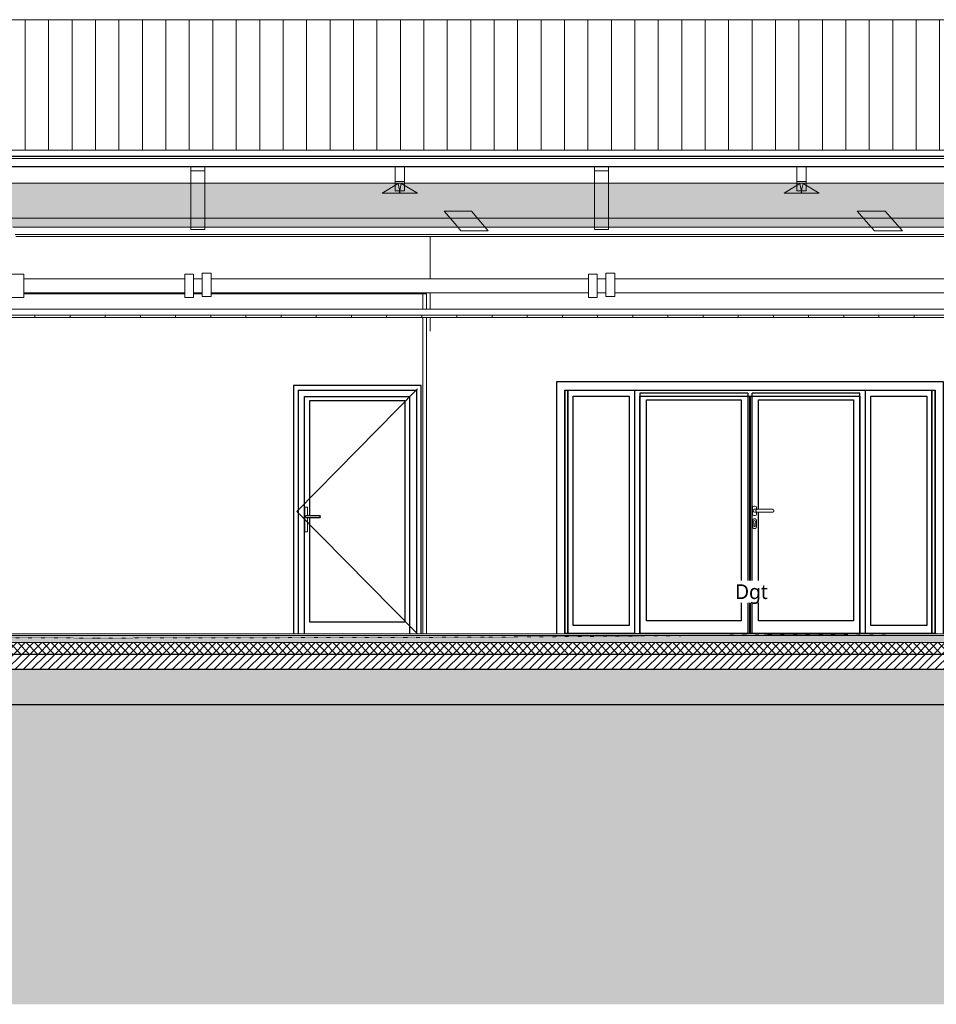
# Model space of a CAD drawing. Header units: millimetres. Extents: x -21851 to 219842, y -3161 to 6433.
# Tile 70 of 81: x 188975 to 196793, y -3161 to 5240. Entities that reach past the tile are written whole.
import ezdxf

# ---------------------------------------------------------------- set-up
doc = ezdxf.new("R2010")
doc.units = ezdxf.units.MM
doc.linetypes.add('A-pointilles', pattern=[0.53, 0, -0.53])
for name, color, linetype, lineweight in [('A-AREA-IDEN', 2, 'Continuous', 9), ('A-CLNG', 13, 'Continuous', 13), ('A-CLNG-FNSH', 13, 'Continuous', 13), ('A-CLNG-PATT', 13, 'Continuous', 13), ('A-DOOR', 31, 'Continuous', 25), ('A-DOOR-FRAM', 31, 'Continuous', 25), ('A-FLOR-FNSH', 192, 'Continuous', 13), ('A-FLOR-MCUT', 51, 'Continuous', 13), ('A-FLOR-PATT', 8, 'Continuous', 13), ('A-ROOF', 132, 'Continuous', 13), ('A-ROOF-FNSH', 132, 'Continuous', 13), ('A-ROOF-PATT', 132, 'Continuous', 13), ('A-WALL', 113, 'Continuous', 13), ('C-TOPO-FNSH', 192, 'A-pointilles', 13), ('C-TOPO-MCUT', 51, 'Continuous', 25), ('C-TOPO-PATT', 8, 'Continuous', 100), ('I-WALL', 2, 'Continuous', 13), ('S-BEAM', 12, 'Continuous', 13)]:
    doc.layers.add(name, color=color, linetype=linetype, lineweight=lineweight)
doc.styles.add('Trebuchet MS_1', font='trebuc.ttf', dxfattribs={"height": 125})
pattern_1 = [(248.1, (203538.05, 4381.24), (-12.01426, -198.42276), [15.715, -110.008]), (248.1, (203537.9, 4296.61), (-12.01426, -198.42276), [15.715, -110.008]), (248.1, (203497.16, 4363.8), (-12.01426, -198.42276), [15.715, -110.008]), (248.1, (203497.02, 4279.17), (-12.01426, -198.42276), [15.715, -110.008]), (274.665, (203532.187, 4366.656), (57.74294, -361.96689), [35.141, -245.986]), (274.665, (203535.045, 4331.631), (57.74294, -361.96689), [35.141, -245.986]), (274.665, (203491.3, 4349.217), (57.74294, -361.96689), [35.141, -245.986]), (274.665, (203494.16, 4314.192), (57.74294, -361.96689), [35.141, -245.986]), (338.1, (203558.346, 4305.326), (-151.52924, 128.66554), [15.715, -110.008]), (338.1, (203497.16, 4363.8), (-151.52924, 128.66554), [15.715, -110.008]), (338.1, (203517.46, 4287.89), (-151.52924, 128.66554), [15.715, -110.008]), (338.1, (203456.276, 4346.36), (-151.52924, 128.66554), [15.715, -110.008]), (311.535, (203535.045, 4331.631), (-221.286923, 292.20947), [35.141, -245.986]), (311.535, (203511.743, 4357.937), (-221.286923, 292.20947), [35.141, -245.986]), (311.535, (203494.16, 4314.192), (-221.286923, 292.20947), [35.141, -245.986]), (311.535, (203470.858, 4340.497), (-221.286923, 292.20947), [35.141, -245.986])]

# ---------------------------------------------------------------- blocks, each defined once
blk = doc.blocks.new('Family - IfcBeam - CVT-251712-COUPE LL_50')
at = {"layer": 'S-BEAM', "color": 10, "lineweight": 18}
for p, q in [((11975.6, 3606.8), (11895.8, 3606.8)), ((11895.8, 3606.8), (11997.1, 3491.7)), ((12134.7, 3606.8), (11975.6, 3606.8)), ((12177.8, 3557.8), (12134.7, 3606.8)), ((12283.7, 3437.5), (12177.8, 3557.8)), ((11997.1, 3491.7), (12044.8, 3437.5)), ((12044.8, 3437.5), (12218.8, 3437.5)), ((12218.8, 3437.5), (12283.7, 3437.5))]:
    blk.add_line(p, q, dxfattribs=at)
blk = doc.blocks.new('Family - IfcBeam - ENTRETOISE-251812-COUPE LL_50')
at = {"layer": 'S-BEAM', "color": 10, "lineweight": 18}
for p, q in [((11381.8, 3987), (11381.8, 3860.8)), ((11461.8, 3860.8), (11461.8, 3987)), ((11384.9, 3860.8), (11381.8, 3860.8)), ((11381.8, 3860.8), (11381.8, 3778.8)), ((11461.8, 3860.8), (11384.9, 3860.8)), ((11461.8, 3857.2), (11461.8, 3860.8)), ((11461.8, 3778.8), (11461.8, 3857.2)), ((11381.8, 3778.8), (11396.4, 3778.8)), ((11396.4, 3778.8), (11461.8, 3778.8))]:
    blk.add_line(p, q, dxfattribs=at)
blk = doc.blocks.new('Family - IfcBeam - POUTRE-251814-COUPE LL_50')
at = {"layer": 'S-BEAM', "color": 10, "lineweight": 18}
for p, q in [((9786.5, 3077.1), (9753.6, 3077.1)), ((9753.6, 3077.1), (9753.6, 2964.8)), ((9828.6, 3077.1), (9786.5, 3077.1)), ((9828.6, 2989.4), (9828.6, 3077.1)), ((9753.6, 2964.8), (9753.6, 2877.1)), ((9828.6, 2877.1), (9828.6, 2989.4)), ((9753.6, 2877.1), (9795.7, 2877.1)), ((9795.7, 2877.1), (9828.6, 2877.1))]:
    blk.add_line(p, q, dxfattribs=at)
blk = doc.blocks.new('Family - IfcBeam - ENTRETOISE-252048-COUPE LL_50')
at = {"layer": 'S-BEAM', "color": 10, "lineweight": 18}
for p, q in [((11425.7, 3796.5), (11417.9, 3760.5)), ((11435.3, 3841.2), (11425.7, 3796.5)), ((11558.2, 3768.3), (11435.3, 3841.2)), ((11417.9, 3760.5), (11571.2, 3760.5)), ((11571.2, 3760.5), (11558.2, 3768.3))]:
    blk.add_line(p, q, dxfattribs=at)
blk = doc.blocks.new('Family - IfcBeam - POUTRE-252084-COUPE LL_50')
at = {"layer": 'S-BEAM', "color": 10, "lineweight": 18}
for p, q in [((6213.2, 3987), (6213.2, 3951.5)), ((6266.2, 3951.5), (6213.2, 3951.5)), ((6213.2, 3951.5), (6213.2, 3631.7)), ((6333.2, 3951.5), (6266.2, 3951.5)), ((6333.2, 3951.5), (6333.2, 3987)), ((6333.2, 3754.6), (6333.2, 3951.5)), ((6333.2, 3449.9), (6333.2, 3754.6)), ((6213.2, 3631.7), (6213.2, 3449.9)), ((6213.2, 3449.9), (6295.1, 3449.9)), ((6295.1, 3449.9), (6333.2, 3449.9))]:
    blk.add_line(p, q, dxfattribs=at)
blk = doc.blocks.new('Family - IfcBeam - POUTRE-252088-COUPE LL_50')
at = {"layer": 'S-BEAM', "color": 10, "lineweight": 18}
for p, q in [((4482.2, 3070), (4634.7, 3070)), ((4693, 3070), (4634.7, 3070)), ((4634.7, 3070), (4634.7, 2948.6)), ((4787.2, 3070), (4693, 3070)), ((4787.2, 2997.1), (4787.2, 3070)), ((4634.7, 2948.6), (4634.7, 2870)), ((4787.2, 2870), (4787.2, 2997.1)), ((4634.7, 2870), (4482.2, 2870)), ((4634.7, 2870), (4730, 2870)), ((4730, 2870), (4787.2, 2870))]:
    blk.add_line(p, q, dxfattribs=at)
blk = doc.blocks.new('Family - IfcBeam - ENTRETOISE-252092-COUPE LL_50')
at = {"layer": 'S-BEAM', "color": 10, "lineweight": 18}
for p, q in [((11408.4, 3841.2), (11272.5, 3760.5)), ((11425.8, 3760.5), (11408.4, 3841.2)), ((11272.5, 3760.5), (11290.4, 3760.5)), ((11290.4, 3760.5), (11425.8, 3760.5))]:
    blk.add_line(p, q, dxfattribs=at)
blk = doc.blocks.new('Family - IfcBeam - POUTRE-252120-COUPE LL_50')
at = {"layer": 'S-BEAM', "color": 10, "lineweight": 18}
for p, q in [((9656.1, 3987), (9656.1, 3951.7)), ((9723.1, 3951.7), (9656.1, 3951.7)), ((9656.1, 3951.7), (9656.1, 3835.6)), ((9776.1, 3951.7), (9723.1, 3951.7)), ((9776.1, 3987), (9776.1, 3951.7)), ((9776.1, 3680.3), (9776.1, 3951.7)), ((9656.1, 3835.6), (9656.1, 3680.3)), ((9656.1, 3680.3), (9656.1, 3450.2)), ((9776.1, 3450.2), (9776.1, 3680.3)), ((9656.1, 3450.2), (9705.3, 3450.2)), ((9705.3, 3450.2), (9776.1, 3450.2))]:
    blk.add_line(p, q, dxfattribs=at)
blk = doc.blocks.new('Family - IfcBeam - POUTRE-252130-COUPE LL_50')
at = {"layer": 'S-BEAM', "color": 10, "lineweight": 18}
for p, q in [((9636.4, 3070), (9603.6, 3070)), ((9603.6, 3070), (9603.6, 2957.5)), ((9678.6, 3070), (9636.4, 3070)), ((9678.6, 2982.5), (9678.6, 3070)), ((9603.6, 2957.5), (9603.6, 2870)), ((9678.6, 2870), (9678.6, 2982.5)), ((9603.6, 2870), (9645.8, 2870)), ((9645.8, 2870), (9678.6, 2870))]:
    blk.add_line(p, q, dxfattribs=at)
blk = doc.blocks.new('Family - IfcBeam - POUTRE-252154-COUPE LL_50')
at = {"layer": 'S-BEAM', "color": 10, "lineweight": 18}
for p, q in [((6343.6, 3077.1), (6310.7, 3077.1)), ((6310.7, 3077.1), (6310.7, 2964.8)), ((6385.7, 3077.1), (6343.6, 3077.1)), ((6385.7, 2989.4), (6385.7, 3077.1)), ((6310.7, 2964.8), (6310.7, 2877.1)), ((6385.7, 2877.1), (6385.7, 2989.4)), ((6310.7, 2877.1), (6352.9, 2877.1)), ((6352.9, 2877.1), (6385.7, 2877.1))]:
    blk.add_line(p, q, dxfattribs=at)
blk = doc.blocks.new('Family - IfcBeam - POUTRE-252188-COUPE LL_50')
at = {"layer": 'S-BEAM', "color": 10, "lineweight": 18}
for p, q in [((6193.6, 3070), (6160.7, 3070)), ((6160.7, 3070), (6160.7, 2957.5)), ((6235.7, 3070), (6193.6, 3070)), ((6235.7, 2982.5), (6235.7, 3070)), ((6160.7, 2957.5), (6160.7, 2870)), ((6235.7, 2870), (6235.7, 2982.5)), ((6160.7, 2870), (6202.9, 2870)), ((6202.9, 2870), (6235.7, 2870))]:
    blk.add_line(p, q, dxfattribs=at)
blk = doc.blocks.new('Family - IfcBeam - PANNE-252306-COUPE LL_50')
at = {"layer": 'S-BEAM', "color": 10, "lineweight": 18}
for p, q in [((4370.7, 4058.6), (4370.7, 4067.3)), ((18472.5, 4067.3), (18472.5, 4058.7))]:
    blk.add_line(p, q, dxfattribs=at)
blk = doc.blocks.new('Family - IfcBeam - CVT-252362-COUPE LL_50')
at = {"layer": 'S-BEAM', "color": 10, "lineweight": 18}
for p, q in [((8457.7, 3606.8), (8373.2, 3606.8)), ((8373.2, 3606.8), (8466.4, 3497.1)), ((8606.3, 3606.8), (8457.7, 3606.8)), ((8652.3, 3552.6), (8606.3, 3606.8)), ((8749.9, 3437.5), (8652.3, 3552.6)), ((8466.4, 3497.1), (8516.9, 3437.5)), ((8516.9, 3437.5), (8678.6, 3437.5)), ((8678.6, 3437.5), (8749.9, 3437.5))]:
    blk.add_line(p, q, dxfattribs=at)
blk = doc.blocks.new('Family - IfcBeam - ENTRETOISE-252438-COUPE LL_50')
at = {"layer": 'S-BEAM', "color": 10, "lineweight": 18}
for p, q in [((7981.3, 3841.2), (7844, 3760.5)), ((7998.6, 3760.5), (7981.3, 3841.2)), ((7844, 3760.5), (7862.1, 3760.5)), ((7862.1, 3760.5), (7998.6, 3760.5))]:
    blk.add_line(p, q, dxfattribs=at)
blk = doc.blocks.new('Family - IfcBeam - ENTRETOISE-252512-COUPE LL_50')
at = {"layer": 'S-BEAM', "color": 10, "lineweight": 18}
for p, q in [((7954.7, 3987), (7954.7, 3860.8)), ((8034.7, 3860.8), (8034.7, 3987)), ((7957.7, 3860.8), (7954.7, 3860.8)), ((7954.7, 3860.8), (7954.7, 3778.7)), ((8034.7, 3860.8), (7957.7, 3860.8)), ((8034.7, 3857.2), (8034.7, 3860.8)), ((8034.7, 3778.7), (8034.7, 3857.2)), ((7954.7, 3778.7), (7969.2, 3778.7)), ((7969.2, 3778.7), (8034.7, 3778.7))]:
    blk.add_line(p, q, dxfattribs=at)
blk = doc.blocks.new('Family - IfcBeam - ENTRETOISE-252620-COUPE LL_50')
at = {"layer": 'S-BEAM', "color": 10, "lineweight": 18}
for p, q in [((7998.5, 3796.5), (7990.8, 3760.5)), ((8008, 3841.2), (7998.5, 3796.5)), ((8132.2, 3768.3), (8008, 3841.2)), ((7990.8, 3760.5), (8145.3, 3760.5)), ((8145.3, 3760.5), (8132.2, 3768.3))]:
    blk.add_line(p, q, dxfattribs=at)
blk = doc.blocks.new('Family - IfcBeam - CVT-252644-COUPE LL_50')
at = {"layer": 'S-BEAM', "color": 10, "lineweight": 18}
for p, q in [((4787.2, 3030), (6160.7, 3030)), ((6235.7, 3030), (6310.7, 3030)), ((6385.7, 3030), (9603.6, 3030)), ((9678.6, 3030), (9753.6, 3030)), ((9828.6, 3030), (13015.1, 3030)), ((4787.2, 2910), (6160.7, 2910)), ((6235.7, 2910), (6310.7, 2910)), ((6385.7, 2910), (9603.6, 2910)), ((9678.6, 2910), (9753.6, 2910)), ((9828.6, 2910), (13015.1, 2910))]:
    blk.add_line(p, q, dxfattribs=at)
blk = doc.blocks.new('GROUPE SCOLAIRE ST JULIEN - PRO - Ind A_importrevit_ifc-4-COUPE LL_50')
at = {"layer": 'S-BEAM', "color": 10, "lineweight": 18}
for name in ['Family - IfcBeam - PANNE-252306-COUPE LL_50', 'Family - IfcBeam - POUTRE-252084-COUPE LL_50', 'Family - IfcBeam - ENTRETOISE-252512-COUPE LL_50', 'Family - IfcBeam - POUTRE-252120-COUPE LL_50', 'Family - IfcBeam - ENTRETOISE-251812-COUPE LL_50', 'Family - IfcBeam - ENTRETOISE-252438-COUPE LL_50', 'Family - IfcBeam - ENTRETOISE-252620-COUPE LL_50', 'Family - IfcBeam - ENTRETOISE-252092-COUPE LL_50', 'Family - IfcBeam - ENTRETOISE-252048-COUPE LL_50', 'Family - IfcBeam - CVT-252362-COUPE LL_50', 'Family - IfcBeam - CVT-251712-COUPE LL_50', 'Family - IfcBeam - CVT-252644-COUPE LL_50', 'Family - IfcBeam - POUTRE-252088-COUPE LL_50', 'Family - IfcBeam - POUTRE-252188-COUPE LL_50', 'Family - IfcBeam - POUTRE-252154-COUPE LL_50', 'Family - IfcBeam - POUTRE-252130-COUPE LL_50', 'Family - IfcBeam - POUTRE-251814-COUPE LL_50']:
    blk.add_blockref(name, (0, 0), dxfattribs=at)
blk = doc.blocks.new('Ouverture en rectangle - Ouverture en rectangle 320cm-7305560-COUPE LL_50')
at = {"layer": 'A-DOOR-FRAM', "color": 20}
for p, q in [((9331.8, 2150), (9331.8, 0)), ((12631.8, 2150), (9331.8, 2150)), ((12631.8, 4.1), (12631.8, 2150)), ((9401.8, 2080), (9401.8, 0)), ((9401.8, 2080), (12561.8, 2080)), ((12561.8, 2080), (12561.8, 1.9))]:
    blk.add_line(p, q, dxfattribs=at)
blk = doc.blocks.new('PINT_ plein-vitré - P90 vitré-8161173-COUPE LL_50')
at = {"layer": 'A-DOOR', "color": 20}
for p, q in [((7087.4, 2120), (7087.4, 0)), ((8177.4, 2120), (7087.4, 2120)), ((8177.4, 0), (8177.4, 2120)), ((7127.4, 2080), (7127.4, 0)), ((7127.4, 2080), (8137.4, 2080)), ((8137.4, 2080), (8137.4, 0)), ((7191.3, 997), (7191.3, 1003)), ((7317.3, 1006), (7194.3, 1006)), ((7194.3, 994), (7317.3, 994)), ((7200.4, 1006), (7200.3, 1006)), ((7200.3, 994), (7200.4, 994)), ((7317.3, 997), (7317.3, 1003))]:
    blk.add_line(p, q, dxfattribs=at)
at = {"layer": 'A-DOOR', "color": 30, "lineweight": 13}
for p, q in [((7117.4, 1045), (8147.4, 2090)), ((7117.4, 1045), (8147.4, 0)), ((7209.4, 1080), (7185.4, 1080)), ((7185.4, 870), (7185.4, 1080)), ((7209.4, 1080), (7209.4, 1080)), ((7209.4, 1080), (7209.4, 1005.9)), ((7209.4, 994.1), (7209.4, 870)), ((7209.4, 870), (7185.4, 870)), ((7209.4, 870), (7209.4, 870))]:
    blk.add_line(p, q, dxfattribs=at)
at = {"layer": 'A-DOOR', "color": 20}
for centre, start_param, end_param in [((7317.3, 1003), 0, 1.570796), ((7317.3, 997), 1.570796, 3.141593)]:
    blk.add_ellipse(centre, major_axis=(0, 3), ratio=0.00192, start_param=start_param, end_param=end_param, dxfattribs=at)
for points, knots in [([(7191.3, 1003), (7191.3, 1003.3), (7191.3, 1003.7), (7191.5, 1004.2), (7191.7, 1004.5), (7191.9, 1004.8), (7192, 1005), (7192.2, 1005.2), (7192.5, 1005.4), (7192.7, 1005.6), (7193, 1005.7), (7193.2, 1005.8), (7193.6, 1005.9), (7194, 1006), (7194.3, 1006)], [0, 0, 0, 0, 0.166667, 0.25, 0.333333, 0.416667, 0.458333, 0.5, 0.583333, 0.666667, 0.708333, 0.75, 0.833333, 1, 1, 1, 1]), ([(7194.3, 994), (7194, 994), (7193.6, 994.1), (7193.1, 994.2), (7192.8, 994.4), (7192.6, 994.5), (7192.4, 994.7), (7192.2, 994.8), (7192, 995), (7191.9, 995.2), (7191.7, 995.5), (7191.5, 995.8), (7191.3, 996.3), (7191.3, 996.7), (7191.3, 997)], [0, 0, 0, 0, 0.166667, 0.25, 0.333333, 0.375, 0.416667, 0.5, 0.541667, 0.583333, 0.666667, 0.75, 0.833333, 1, 1, 1, 1])]:
    blk.add_open_spline(points, degree=3, knots=knots, dxfattribs=at)
at = {"layer": 'A-DOOR-FRAM', "color": 20}
for p, q in [((7182.4, 0), (7182.4, 2025)), ((7182.4, 2025), (8082.4, 2025)), ((8082.4, 0), (8082.4, 2025)), ((7227.4, 1990), (8037.4, 1990)), ((7227.4, 1005.8), (7227.4, 1990)), ((8037.4, 1990), (8037.4, 100)), ((7227.4, 100), (7227.4, 994.2)), ((8037.4, 100), (7227.4, 100))]:
    blk.add_line(p, q, dxfattribs=at)
blk = doc.blocks.new('Ensemble menuisé - Porte 2v _ chassis fixes latéraux adaptatifs - 4264x2212mm _ Porte 1vantail _ 2fixes Droite et 2fixes Gauche-8000283-COUPE LL_50')
at = {"layer": 'A-DOOR'}
for p, q in [((9403.8, 2), (9403.8, 2080)), ((9428.8, 2080), (9428.8, 2)), ((12534.8, 2), (12534.8, 2080)), ((12559.8, 2080), (12559.8, 2)), ((9428.8, 2), (9403.8, 2)), ((12559.8, 2), (12534.8, 2))]:
    blk.add_line(p, q, dxfattribs=at)
blk = doc.blocks.new('Menuiserie Metallique Chassis porte double - Chassis porte vitrée double-8000365-COUPE LL_50')
at = {"layer": 'A-DOOR', "lineweight": 13}
for p, q in [((11003, 1077.6), (11003, 1022.6)), ((11025.5, 1090.1), (11015.5, 1090.1)), ((11015.5, 1010.1), (11025.5, 1010.1)), ((11045.4, 1062.5), (11020.5, 1062.5)), ((11020.5, 1037.5), (11045.4, 1037.5)), ((11038, 1062.5), (11038, 1077.6)), ((11038, 1022.6), (11038, 1037.5)), ((11172.9, 1062.5), (11045.4, 1062.5)), ((11045.4, 1037.5), (11172.9, 1037.5)), ((11003, 967.6), (11003, 912.6)), ((11025.5, 980.1), (11015.5, 980.1)), ((11015.5, 915.3), (11015.5, 947.5)), ((11025.5, 947.5), (11025.5, 915.3)), ((11038, 912.6), (11038, 967.6)), ((11025.5, 915.3), (11015.5, 915.3)), ((11015.5, 900.1), (11025.5, 900.1))]:
    blk.add_line(p, q, dxfattribs=at)
for centre, radius, start, end in [((11015.5, 1077.6), 12.5, 90, 180), ((11015.5, 1022.6), 12.5, 180, 270), ((11020.5, 1050), 12.5, 90, 180), ((11020.5, 1050), 12.5, 180, 270), ((11025.5, 1077.6), 12.5, 360, 90), ((11025.5, 1022.6), 12.5, 270, 0), ((11015.5, 967.6), 12.5, 90, 180), ((11020.5, 956.1), 10, 300, 240), ((11025.5, 967.6), 12.5, 360, 90), ((11015.5, 912.6), 12.5, 180, 270), ((11025.5, 912.6), 12.5, 270, 0)]:
    blk.add_arc(centre, radius, start, end, dxfattribs=at)
for points, knots in [([(11032.9, 1050), (11032.9, 1051.1), (11033.2, 1052.7), (11033.9, 1054.8), (11034.6, 1056.3), (11035.4, 1057.4), (11036, 1058.2), (11036.8, 1059), (11037.8, 1059.9), (11039, 1060.7), (11039.9, 1061.2), (11040.7, 1061.6), (11041.4, 1061.8), (11042.2, 1062.1), (11043, 1062.3), (11043.8, 1062.4), (11044.6, 1062.5), (11045.2, 1062.5), (11045.4, 1062.5)], [0, 0, 0, 0, 0.0833333, 0.125, 0.1666667, 0.2083333, 0.2291667, 0.25, 0.2916667, 0.3333333, 0.3541667, 0.375, 0.3958333, 0.4166667, 0.4375, 0.4583333, 0.4791667, 0.5, 0.5, 0.5, 0.5]), ([(11045.4, 1037.5), (11045.2, 1037.5), (11044.6, 1037.5), (11043.8, 1037.6), (11043, 1037.7), (11042.2, 1037.9), (11041.4, 1038.2), (11040.7, 1038.4), (11039.9, 1038.8), (11039.2, 1039.2), (11038.5, 1039.6), (11037.6, 1040.2), (11036.8, 1041), (11036, 1041.8), (11035.4, 1042.6), (11034.6, 1043.7), (11033.9, 1045.2), (11033.2, 1047.3), (11032.9, 1048.9), (11032.9, 1050)], [0.5, 0.5, 0.5, 0.5, 0.5208333, 0.5416667, 0.5625, 0.5833333, 0.6041667, 0.625, 0.6458333, 0.6666667, 0.6875, 0.7083333, 0.75, 0.7708333, 0.7916667, 0.8333333, 0.875, 0.9166667, 1, 1, 1, 1]), ([(11185.4, 1050), (11185.4, 1051.1), (11185.2, 1052.7), (11184.5, 1054.8), (11183.8, 1056.3), (11183, 1057.4), (11182.3, 1058.2), (11181.6, 1059), (11180.6, 1059.9), (11179.4, 1060.7), (11178.5, 1061.2), (11177.7, 1061.6), (11177, 1061.8), (11176.2, 1062.1), (11175.4, 1062.3), (11174.6, 1062.4), (11173.8, 1062.5), (11173.2, 1062.5), (11172.9, 1062.5)], [0, 0, 0, 0, 0.0833333, 0.125, 0.1666667, 0.2083333, 0.2291667, 0.25, 0.2916667, 0.3333333, 0.3541667, 0.375, 0.3958333, 0.4166667, 0.4375, 0.4583333, 0.4791667, 0.5, 0.5, 0.5, 0.5]), ([(11172.9, 1037.5), (11173.2, 1037.5), (11173.8, 1037.5), (11174.6, 1037.6), (11175.4, 1037.7), (11176.2, 1037.9), (11177, 1038.2), (11177.7, 1038.4), (11178.5, 1038.8), (11179.2, 1039.2), (11179.9, 1039.6), (11180.8, 1040.2), (11181.6, 1041), (11182.3, 1041.8), (11183, 1042.6), (11183.8, 1043.7), (11184.5, 1045.2), (11185.2, 1047.3), (11185.4, 1048.9), (11185.4, 1050)], [0.5, 0.5, 0.5, 0.5, 0.5208333, 0.5416667, 0.5625, 0.5833333, 0.6041667, 0.625, 0.6458333, 0.6666667, 0.6875, 0.7083333, 0.75, 0.7708333, 0.7916667, 0.8333333, 0.875, 0.9166667, 1, 1, 1, 1])]:
    blk.add_open_spline(points, degree=3, knots=knots, dxfattribs=at)
at = {"layer": 'A-DOOR-FRAM'}
for p, q in [((9996.8, 2080), (9996.8, 2)), ((10041.8, 2), (10041.8, 2028)), ((10041.8, 2028), (11921.8, 2028)), ((10962.8, 2052.5), (10044, 2052.5)), ((10044, 2052.5), (10044, 2)), ((10962.8, 2052.5), (10962.8, 2)), ((10977.8, 2028), (10977.8, 2)), ((10985.5, 2), (10985.5, 2028)), ((11919.3, 2052.5), (11000.5, 2052.5)), ((11000.5, 2), (11000.5, 2052.5)), ((11919.3, 2), (11919.3, 2052.5)), ((11921.8, 2), (11921.8, 2028)), ((11966.8, 2), (11966.8, 2080)), ((10099, 112), (10099, 1997.5)), ((10099, 1997.5), (10907.8, 1997.5)), ((10907.8, 1997.5), (10907.8, 112)), ((11055.5, 1062.5), (11055.5, 1997.5)), ((11055.5, 1997.5), (11864.3, 1997.5)), ((11864.3, 1997.5), (11864.3, 112)), ((11055.5, 112), (11055.5, 1037.5)), ((10907.8, 112), (10099, 112)), ((11864.3, 112), (11055.5, 112)), ((9996.8, 2), (10041.8, 2)), ((10044, 2), (10041.8, 2)), ((10962.8, 2), (10044, 2)), ((10977.8, 2), (10962.8, 2)), ((10985.5, 2), (10977.8, 2)), ((11000.5, 2), (10985.5, 2)), ((11919.3, 2), (11000.5, 2)), ((11921.8, 2), (11919.3, 2)), ((11966.8, 2), (11921.8, 2))]:
    blk.add_line(p, q, dxfattribs=at)
blk = doc.blocks.new('Menuiserie Métallique Chassis fixe - Chassis fixe vitré-8000370-COUPE LL_50')
at = {"layer": 'A-DOOR-FRAM'}
for p, q in [((9428.8, 2), (9428.8, 2080)), ((9473.8, 72), (9473.8, 2028)), ((9473.8, 2028), (9951.8, 2028)), ((9951.8, 2028), (9951.8, 72)), ((9996.8, 2080), (9996.8, 2)), ((9996.8, 2), (9428.8, 2)), ((9951.8, 72), (9473.8, 72))]:
    blk.add_line(p, q, dxfattribs=at)

msp = doc.modelspace()

# ---------------------------------------------------------------- hatches: boundary and pattern name
at = {"layer": 'A-CLNG-PATT'}
h = msp.add_hatch(dxfattribs=at)
h.set_pattern_fill('FP_116', color=30, style=0, pattern_type=2)
h.set_pattern_definition([(90, (189704.48, 3183.1), (-300, 2e-14), [])])
h.paths.add_polyline_path([(204722.2, 2700), (204729.5, 2700), (204729.5, 2720), (186495.1, 2720), (186495.1, 2700), (203966.2, 2700)])
at = {"layer": 'A-FLOR-PATT'}
h = msp.add_hatch(dxfattribs=at)
h.set_pattern_fill('FP_110', color=30, style=0, pattern_type=2)
h.set_pattern_definition([(0, (189704.476, 3183.113), (203.2, 50.8), [16.764, -135.636, 16.764, -135.636, -812.8]), (0, (189704.476, 3183.113), (203.2, 50.8), [-304.8, 16.764, -288.036, 16.764, -135.636, -355.6]), (0, (189704.476, 3183.113), (203.2, 50.8), [-762, 16.764, -84.836, 16.764, -237.236]), (120, (189780.676, 3208.513), (-145.59409, 150.57636), [16.764, -135.636, 16.764, -135.636, -812.8]), (120, (189780.676, 3208.513), (-145.59409, 150.57636), [-304.8, 16.764, -288.036, 16.764, -135.636, -355.6]), (120, (189780.676, 3208.513), (-145.59409, 150.57636), [-762, 16.764, -84.836, 16.764, -237.236]), (240, (189806.076, 3310.113), (-57.60591, -201.37636), [16.764, -135.636, 16.764, -135.636, -812.8]), (240, (189806.076, 3310.113), (-57.60591, -201.37636), [-304.8, 16.764, -288.036, 16.764, -135.636, -355.6]), (240, (189806.076, 3310.113), (-57.60591, -201.37636), [-762, 16.764, -84.836, 16.764, -237.236])])
h.paths.add_polyline_path([(187995.4, -75), (204729.5, -75), (204729.5, -15), (182259.4, -15), (182259.4, -75), (187900.9, -75)])
h.paths.add_polyline_path([(172683.5, -75), (172696, -75), (172696, -15), (172683.5, -15), (172683.5, -50)])
h.paths.add_polyline_path([(217030.6, -75), (217030.6, -15), (215091.1, -15), (215091.1, -75), (217007.4, -75)])
h.paths.add_polyline_path([(172759, -75), (182161.4, -75), (182161.4, -15), (172759, -15)])
h.paths.add_polyline_path([(214928.3, -75), (215020.1, -75), (215020.1, -15), (212914.7, -15), (212914.7, -75), (214550.3, -75)])
h = msp.add_hatch(dxfattribs=at)
h.set_pattern_fill('FP_52', color=30, angle=-135, style=0, pattern_type=2)
h.set_pattern_definition([(225, (194894.753, -6e-11), (35.35534, -35.35534), []), (315, (194894.753, -6e-11), (35.35534, 35.35534), [])])
h.paths.add_polyline_path([(204722.2, -175), (204729.5, -175), (204729.5, -75), (182259.4, -75), (182259.4, -175), (204344.2, -175)])
h.paths.add_polyline_path([(172683.5, -175), (172696, -175), (172696, -75), (172683.5, -75), (172683.5, -132.1)])
h.paths.add_polyline_path([(213038.3, -175), (215020.1, -175), (215020.1, -75), (212914.7, -75), (212914.7, -175)])
h.paths.add_polyline_path([(217093.6, -175), (217093.6, -75), (215091.1, -75), (215091.1, -175), (217007.4, -175)])
h.paths.add_polyline_path([(181474.8, -175), (182161.4, -175), (182161.4, -75), (172759, -75), (172759, -175), (181285.8, -175)])
h = msp.add_hatch(dxfattribs=at)
h.set_pattern_fill('FP_53', color=30, angle=-135, style=0, pattern_type=2)
h.set_pattern_definition([(225, (194894.753, -6e-11), (35.35534, -35.35534), [])])
h.paths.add_polyline_path([(190736, -305), (204802, -305), (204802, -175), (172683.5, -175), (172683.5, -305), (190358, -305)])
h.paths.add_polyline_path([(217106.1, -305), (217106.1, -175), (212816.7, -175), (212816.7, -305), (216818.4, -305)])
h = msp.add_hatch(dxfattribs=at)
h.set_pattern_fill('FP_109', color=30, angle=48.0128, style=0, pattern_type=2)
h.set_pattern_definition([(48.0128, (194804.7525, -125), (1000.0001228, 1125.000363), [16.817, -1664.886]), (4.9698, (194816.0025, -112.5), (-1500.0002544, -125.0019374), [28.858, -2856.991]), (312.5108, (194844.752, -110), (-1250.0084237, 1374.9927108), [20.348, -2014.504]), (87.2738, (194893.502, -78.7496), (-124.9955135, -2500.0002372), [26.28, -2601.695]), (112.8338, (194894.7517, -52.5), (625.0042988, -1499.9985455), [25.769, -2551.172]), (177.2738, (194884.752, -28.75), (2500.0002372, -124.9955135), [26.28, -2601.695]), (217.6938, (194858.5025, -27.5), (1625.0092492, 1249.98715025), [34.754, -3440.606]), (252.2558, (194831.002, -48.7506), (-874.977428, -2750.0070075), [32.811, -3248.29]), (301.4298, (194821.0025, -80), (1000.0070216, -1624.9956933), [26.369, -2610.509]), (355.2368, (194834.752, -102.5), (-1375.000835, 124.9897056), [30.104, -1475.095]), (42.3978, (194864.7524, -104.9997), (1499.99125934, 1375.0101043), [38.931, -3854.172]), (318.8138, (194769.752, -77.499), (874.996347, -750.0041633), [13.288, -1315.48]), (351.4688, (194779.752, -86.2504), (-1624.9983925, 250.0125126), [25.28, -2502.689]), (44.9998, (194804.75, -90), (0.00044, 124.9995), [17.678, -159.099]), (23.1988, (194813.502, -105), (-624.998536, -250.00238), [9.52, -942.452]), (111.8018, (194822.252, -101.25), (125.00263, -374.999556), [13.463, -659.683]), (210.9638, (194817.252, -88.75), (-375.00016, -250.000118), [21.866, -707.003]), (341.5648, (194798.502, -100), (-249.99932, 125.000556), [15.811, -379.473]), (196.3898, (194894.752, -101.25), (-1249.9981067, -375.0054432), [22.15, -2192.856]), (250.3458, (194873.502, -107.5), (500.008526, 1374.9965492), [18.583, -1839.676]), (113.1988, (194798.502, -125), (250.002774, -624.999455), [19.039, -932.932]), (163.6108, (194791.0016, -107.5), (1250.0020337, -374.9923533), [22.15, -2192.856]), (159.4438, (194894.752, -23.75), (624.999753, -250.001696), [21.36, -1046.64]), (114.7748, (194874.752, -16.2495), (624.991955, -1375.003089), [17.897, -1771.83]), (246.8018, (194797.252, -7e-05), (-249.996229, -625.002073), [19.039, -932.932]), (197.3538, (194789.753, -17.5), (1625.0015577, 499.993372), [20.954, -2074.428]), (249.4438, (194858.502, -0.0003), (250.001696, 624.999753), [10.68, -1057.32]), (281.3098, (194804.752, 0.0003), (124.999346, -500.000337), [6.374, -631.004]), (345.9638, (194806.002, -6.25), (-374.999704, 124.999666), [25.769, -489.619]), (6.0088, (194831.0026, -12.5), (-1250.0000584, -124.9952635), [23.881, -2364.24]), (123.6898, (194817.252, -77.5), (124.99858, -250.000634), [18.028, -432.666]), (173.1568, (194807.2523, -62.5004), (-2124.9985029, 250.016252), [31.474, -3115.945]), (240.9458, (194776.002, -58.75), (499.993725, 875.00349), [12.87, -1274.084]), (269.9998, (194769.75, -70), (124.99956, -125.00044), [7.5, -117.5]), (300.2568, (194833.502, -16.25), (-500.0052535, 874.9969423), [17.365, -1719.19]), (228.0128, (194842.252, -31.25), (-1000.0001228, -1125.000363), [33.634, -1648.069]), (179.9998, (194819.75, -56.25), (-125.00044, -124.99956), [32.5, -92.5]), (145.3048, (194787.252, -56.2506), (1249.99914, -875.0012817), [19.764, -1956.659]), (74.0548, (194771.002, -45), (124.998327, 500.000298), [18.2, -891.813]), (27.6458, (194776.002, -27.5003), (2375.0040554, 1249.9930693), [29.633, -2933.684]), (355.4258, (194802.252, -13.75), (1624.9994053, -125.0079832), [31.35, -3103.634])])
h.paths.add_polyline_path([(216818.4, -605), (217106.1, -605), (217106.1, -305), (212816.7, -305), (212816.7, -605), (216440.4, -605)])
h.paths.add_polyline_path([(172969.7, -605), (204802, -605), (204802, -305), (172683.5, -305), (172683.5, -605)])
at = {"layer": 'A-ROOF-PATT'}
h = msp.add_hatch(dxfattribs=at)
h.set_pattern_fill('FP_83', color=30, style=0, pattern_type=2)
h.set_pattern_definition([(90, (184221.93, -2101.1), (-200, 1e-14), [])])
h.paths.add_polyline_path([(202506.4, 4127), (205110.5, 5240), (186177.1, 5240), (188780.5, 4127), (202454.1, 4127)])
h = msp.add_hatch(dxfattribs=at)
h.set_pattern_fill('FP_112', color=30, angle=-135, style=0, pattern_type=2)
h.set_pattern_definition(pattern_1)
h.paths.add_polyline_path([(189602, 3545.3), (202189.8, 3545.3), (204792.5, 4655.4), (204792.5, 4916.3), (202283.6, 3846.2), (188799.4, 3846.2), (186495.1, 4829.1), (186495.1, 4568.1), (188893.2, 3545.3)])
h = msp.add_hatch(dxfattribs=at)
h.set_pattern_fill('FP_112', color=30, angle=-135, style=0, pattern_type=2)
h.set_pattern_definition(pattern_1)
h.paths.add_polyline_path([(193382, 3470), (202166.4, 3470), (204792.5, 4590.2), (204792.5, 4655.4), (202189.8, 3545.3), (188893.2, 3545.3), (186495.1, 4568.1), (186495.1, 4502.9), (188916.6, 3470), (192626, 3470)])
at = {"layer": 'C-TOPO-PATT', "lineweight": 13}
h = msp.add_hatch(dxfattribs=at)
h.set_pattern_fill('FP_119', color=256, style=0, pattern_type=2)
h.set_pattern_definition([(45, (192561.98, 6040.61), (213.84253, 356.40374), [1612.9, -806.45]), (135, (192561.98, 6040.61), (213.84253, -356.40374), [1612.9, -806.45])])
h.paths.add_polyline_path([(172106.6, -3160.6), (219842.4, -3160.6), (219842.4, -6.5), (217106.1, -17.6), (217106.1, -605), (212816.7, -605), (212816.7, -20), (204901.5, -20), (204901.5, -605), (172683.5, -605), (172683.5, -50), (172213.7, -50.3), (171595.9, -55), (171457.7, -58.1), (171457.7, -3160.6)])

# ---------------------------------------------------------------- linework, layer by layer
at = {"layer": 'A-CLNG', "color": 30}
for p, q in [((204729.5, 2770), (186495.1, 2770)), ((204729.5, 2720), (186495.1, 2720))]:
    msp.add_line(p, q, dxfattribs=at)
at = {"layer": 'A-CLNG-FNSH', "color": 30}
msp.add_line((186495.1, 2700), (204729.5, 2700), dxfattribs=at)
at = {"layer": 'A-FLOR-FNSH', "color": 30}
for p, q in [((196542.4, 0), (182259.4, 0)), ((204729.5, 0), (196542.4, 0))]:
    msp.add_line(p, q, dxfattribs=at)
at = {"layer": 'A-FLOR-FNSH', "color": 20, "lineweight": 25}
for p, q in [((204792.5, -175), (172683.5, -175)), ((204802, -305), (172683.5, -305))]:
    msp.add_line(p, q, dxfattribs=at)
at = {"layer": 'A-FLOR-MCUT', "color": 30}
for p, q in [((194663.8, -15), (182259.4, -15)), ((204729.5, -75), (182259.4, -75)), ((200027.3, -15), (194663.8, -15))]:
    msp.add_line(p, q, dxfattribs=at)
at = {"layer": 'A-ROOF', "color": 30}
for p, q in [((186177.1, 5240), (205110.5, 5240)), ((188780.5, 4057), (202506.4, 4057)), ((202283.6, 3846.2), (188799.4, 3846.2)), ((188893.2, 3545.3), (199598, 3545.3)), ((188916.6, 3470), (202166.4, 3470)), ((188936.2, 3407.3), (202146.9, 3407.3))]:
    msp.add_line(p, q, dxfattribs=at)
at = {"layer": 'A-ROOF', "color": 20, "lineweight": 25}
for p, q in [((188780.5, 4077), (202506.4, 4077)), ((188780.5, 3987), (202506.4, 3987))]:
    msp.add_line(p, q, dxfattribs=at)
at = {"layer": 'A-ROOF-FNSH', "color": 30}
for p, q in [((202506.4, 4127), (188780.5, 4127)), ((188941.2, 3391), (202141.8, 3391))]:
    msp.add_line(p, q, dxfattribs=at)
at = {"layer": 'A-WALL', "color": 30}
for p, q in [((192477.4, 3030), (192477.4, 3391)), ((190382.7, 2900), (189009.1, 2900)), ((190532.7, 2900), (190457.7, 2900)), ((190607.7, 2900), (192445.9, 2900)), ((192445.9, 2770), (192445.9, 2900)), ((192477.4, 2910), (192477.4, 2770)), ((192445.9, 0), (192445.9, 2700)), ((192477.4, 2700), (192477.4, 2582.4))]:
    msp.add_line(p, q, dxfattribs=at)
at = {"layer": 'C-TOPO-FNSH', "color": 40}
for p, q in [((196793.4, 2), (192948.1, -28.7)), ((189623.5, -36), (186259.2, -23.7)), ((192948.1, -28.7), (189623.5, -36))]:
    msp.add_line(p, q, dxfattribs=at)
at = {"layer": 'C-TOPO-MCUT'}
msp.add_line((204802, -605), (172683.5, -605), dxfattribs=at)
at = {"layer": 'I-WALL', "color": 30}
for p, q in [((192414.4, 2770), (192414.4, 2900)), ((192414.4, 0), (192414.4, 2700))]:
    msp.add_line(p, q, dxfattribs=at)

# ---------------------------------------------------------------- block references
at = {"color": 50, "lineweight": 5}
msp.add_blockref('GROUPE SCOLAIRE ST JULIEN - PRO - Ind A_importrevit_ifc-4-COUPE LL_50', (184221.9, 0), dxfattribs=at)
at = {"layer": 'A-DOOR', "color": 30, "lineweight": 13}
msp.add_blockref('PINT_ plein-vitré - P90 vitré-8161173-COUPE LL_50', (184221.9, 0), dxfattribs=at)
at = {"layer": 'A-DOOR'}
msp.add_blockref('Ensemble menuisé - Porte 2v _ chassis fixes latéraux adaptatifs - 4264x2212mm _ Porte 1vantail _ 2fixes Droite et 2fixes Gauche-8000283-COUPE LL_50', (184221.9, 0), dxfattribs=at)
at = {"layer": 'A-DOOR-FRAM', "color": 20}
msp.add_blockref('Ouverture en rectangle - Ouverture en rectangle 320cm-7305560-COUPE LL_50', (184221.9, 0), dxfattribs=at)
at = {"layer": 'A-DOOR-FRAM'}
for name, p in [('Menuiserie Métallique Chassis fixe - Chassis fixe vitré-8000370-COUPE LL_50', (184221.9, 0)), ('Menuiserie Metallique Chassis porte double - Chassis porte vitrée double-8000365-COUPE LL_50', (184221.9, 0)), ('Menuiserie Métallique Chassis fixe - Chassis fixe vitré-8000370-COUPE LL_50', (186759.9, 0))]:
    msp.add_blockref(name, p, dxfattribs=at)

# ---------------------------------------------------------------- next in the draw order: texts
at = {"layer": 'A-AREA-IDEN', "insert": (195077.6, 422.3), "char_height": 125, "width": 324.683, "attachment_point": 1, "style": 'Trebuchet MS_1', "bg_fill": 3, "box_fill_scale": 1.25, "bg_fill_color": 256, "bg_fill_true_color": 13158600, "bg_fill_transparency": 0}
msp.add_mtext('Dgt', dxfattribs=at)

doc.saveas('drawing.dxf')
